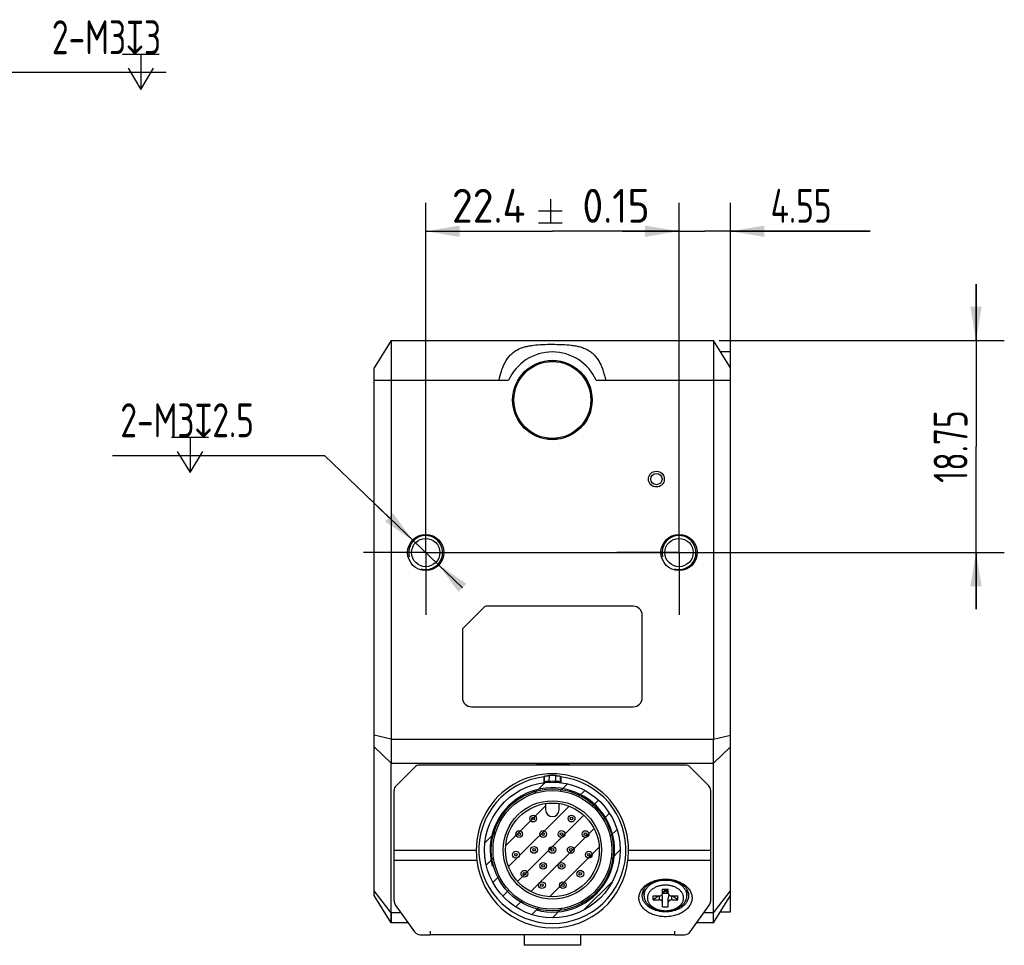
# Model space of a CAD drawing. Header units: millimetres. Extents: x 46 to 273, y 86 to 172.
# Tile 3 of 3: x 186 to 273, y 86 to 168. Entities that reach past the tile are written whole.
import ezdxf
from ezdxf.enums import TextEntityAlignment as Align

# ---------------------------------------------------------------- set-up
doc = ezdxf.new("R2010")
doc.units = ezdxf.units.MM
doc.header["$LTSCALE"] = 16.335
doc.header["$PDMODE"] = 3
doc.header["$PDSIZE"] = 8
doc.linetypes.add('CENTER', pattern=[0.6, 0.375, -0.075, 0.075, -0.075])
doc.layers.get('0').update_dxf_attribs({"linetype": 'CONTINUOUS'})
doc.layers.get('Defpoints').update_dxf_attribs({"linetype": 'CONTINUOUS'})
for name, color, linetype in [('000-ID2000X_DXF_DIMENSION', 7, 'CONTINUOUS'), ('DE-13-002783DXF_CONTINUOUS_LINE', 7, 'CONTINUOUS'), ('DE-13-002784DXF_CONTINUOUS_LINE', 7, 'CONTINUOUS'), ('DE-13-002801_DXF_AXIS', 7, 'CONTINUOUS'), ('DE-13-002801DXF_CONTINUOUS_LINE', 7, 'CONTINUOUS'), ('DE-17-004280DXF_CONTINUOUS_LINE', 7, 'CONTINUOUS'), ('DE-19-012612DXF_CONTINUOUS_LINE', 7, 'CONTINUOUS'), ('DE-19-012614DXF_CONTINUOUS_LINE', 7, 'CONTINUOUS'), ('DE-19-012616DXF_CONTINUOUS_LINE', 7, 'CONTINUOUS'), ('DE-19-012618DXF_CONTINUOUS_LINE', 7, 'CONTINUOUS'), ('DE-19-012620DXF_CONTINUOUS_LINE', 7, 'CONTINUOUS'), ('DE-19-012622DXF_CONTINUOUS_LINE', 7, 'CONTINUOUS'), ('DE-19-012623DXF_CONTINUOUS_LINE', 7, 'CONTINUOUS'), ('DE-19-012624DXF_CONTINUOUS_LINE', 7, 'CONTINUOUS'), ('DE-19-012625DXF_CONTINUOUS_LINE', 7, 'CONTINUOUS'), ('DE-19-012626DXF_CONTINUOUS_LINE', 7, 'CONTINUOUS'), ('DE-19-012627DXF_CONTINUOUS_LINE', 7, 'CONTINUOUS'), ('DE-19-012628DXF_CONTINUOUS_LINE', 7, 'CONTINUOUS'), ('DE-19-012629DXF_CONTINUOUS_LINE', 7, 'CONTINUOUS'), ('DE-19-012630DXF_CONTINUOUS_LINE', 7, 'CONTINUOUS'), ('DE-19-012631DXF_CONTINUOUS_LINE', 7, 'CONTINUOUS'), ('DE-19-012632DXF_CONTINUOUS_LINE', 7, 'CONTINUOUS'), ('DE-19-012633DXF_CONTINUOUS_LINE', 7, 'CONTINUOUS'), ('DE-19-012634DXF_CONTINUOUS_LINE', 7, 'CONTINUOUS'), ('DE-1A-000184DXF_CONTINUOUS_LINE', 7, 'CONTINUOUS'), ('DIMS', 7, 'CONTINUOUS'), ('TBH32-M2-V2_DXF_CONTINUOUS_LINE', 7, 'CONTINUOUS')]:
    doc.layers.add(name, color=color, linetype=linetype)
doc.styles.get("Standard").update_dxf_attribs({"font": 'ISOCP', "width": 0.8})
doc.dimstyles.new('DIMSTYLE_2', dxfattribs={"dimtxt": 3, "dimasz": 3, "dimexe": 2.5, "dimexo": 0.5, "dimgap": 0.75, "dimtad": 1, "dimdsep": 46, "dimtxsty": 'STANDARD', "dimblk": '_FILLED', "dimblk1": '_FILLED', "dimblk2": '_FILLED', "dimcen": 0.09, "dimclrt": 3, "dimazin": 2, "dimtp": 0.2, "dimtm": 0.2, "dimtfac": 1, "dimtofl": 0, "dimtmove": 0, "dimatfit": 3, "dimldrblk": '_FILLED', "dimfxl": 1, "dimtolj": 1, "dimarcsym": 0})
doc.dimstyles.new('DIMSTYLE_3', dxfattribs={"dimtxt": 3, "dimasz": 3, "dimexe": 2.5, "dimexo": 0.5, "dimgap": 0.75, "dimtad": 1, "dimdsep": 46, "dimtxsty": 'STANDARD', "dimblk": '_FILLED', "dimblk1": '_FILLED', "dimblk2": '_FILLED', "dimcen": 0.09, "dimclrt": 3, "dimazin": 2, "dimtp": 0.1, "dimtm": 0.1, "dimtfac": 1, "dimtofl": 0, "dimtmove": 0, "dimatfit": 3, "dimldrblk": '_FILLED', "dimfxl": 1, "dimtolj": 1, "dimarcsym": 0})
doc.dimstyles.new('DIMSTYLE_4', dxfattribs={"dimtxt": 3, "dimasz": 3, "dimexe": 2.5, "dimexo": 0.5, "dimgap": 0.75, "dimtad": 1, "dimdsep": 46, "dimtxsty": 'STANDARD', "dimblk": '_FILLED', "dimblk1": '_FILLED', "dimblk2": '_FILLED', "dimcen": 0.09, "dimclrt": 3, "dimazin": 2, "dimtol": 1, "dimtp": 0.15, "dimtm": 0.15, "dimtfac": 1, "dimtofl": 0, "dimtmove": 0, "dimatfit": 3, "dimldrblk": '_FILLED', "dimfxl": 1, "dimtolj": 1, "dimarcsym": 0})
doc.dimstyles.new('DIMSTYLE_5', dxfattribs={"dimtxt": 3, "dimasz": 3, "dimexe": 2.5, "dimexo": 0.5, "dimtad": 1, "dimdsep": 46, "dimtxsty": 'STANDARD', "dimblk": '_FILLED', "dimblk1": '_FILLED', "dimblk2": '_FILLED', "dimcen": 0.09, "dimclrt": 3, "dimazin": 2, "dimtp": 0.1, "dimtm": 0.1, "dimtfac": 1, "dimtmove": 0, "dimatfit": 2, "dimldrblk": '_FILLED', "dimfxl": 1, "dimtolj": 1, "dimarcsym": 0})

# ---------------------------------------------------------------- blocks, each defined once
blk = doc.blocks.new('_FILLED')
at = {"color": 0, "linetype": 'ByBlock'}
blk.add_solid([(0, 0), (-1, 0.167), (-1, -0.167)], dxfattribs=at)
blk = doc.blocks.new('*D7')
at = {"layer": '000-ID2000X_DXF_DIMENSION', "color": 0, "lineweight": -2}
for p, q in [((148.836, 133.342), (183.537, 163.458)), ((198.629, 163.458), (183.537, 163.458)), ((155.633, 139.241), (157.899, 141.207)), ((153.367, 137.275), (151.102, 135.308))]:
    blk.add_line(p, q, dxfattribs=at)
at = {"layer": 'Defpoints', "color": 0}
for p in [(153.367, 137.275), (151.102, 135.308)]:
    blk.add_point(p, dxfattribs=at)
at = {"layer": '000-ID2000X_DXF_DIMENSION', "color": 0, "linetype": 'ByBlock', "lineweight": -2, "xscale": 3, "yscale": 3, "zscale": 3}
for p, rotation in [((153.367, 137.275), 220.954058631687), ((151.102, 135.308), 40.95405863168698)]:
    blk.add_blockref('_FILLED', p, dxfattribs=dict(at, rotation=rotation))
at = {"layer": '000-ID2000X_DXF_DIMENSION', "color": 3, "insert": (188.526, 168.083), "char_height": 3, "attachment_point": 1, "line_spacing_factor": 0.9}
blk.add_mtext('\\A1;{2-M3{\\fgdt;x}3}', dxfattribs=at)
blk = doc.blocks.new('*D8')
at = {"layer": '000-ID2000X_DXF_DIMENSION', "color": 4}
for p, q in [((221.578, 124.775), (221.578, 151.92)), ((243.978, 125.033), (243.978, 151.92)), ((221.578, 149.42), (232.778, 149.42)), ((243.978, 149.42), (232.778, 149.42))]:
    blk.add_line(p, q, dxfattribs=at)
at = {"layer": '000-ID2000X_DXF_DIMENSION', "color": 4, "xscale": 3, "yscale": 3, "zscale": 3, "rotation": 180}
blk.add_blockref('_FILLED', (221.578, 149.42), dxfattribs=at)
at = {"layer": '000-ID2000X_DXF_DIMENSION', "color": 4, "xscale": 3, "yscale": 3, "zscale": 3}
blk.add_blockref('_FILLED', (243.978, 149.42), dxfattribs=at)
at = {"layer": '000-ID2000X_DXF_DIMENSION', "color": 3}
for s, p in [('22.4', (227.147, 150.17)), ('0.15', (238.409, 150.17))]:
    blk.add_text(s, height=3, dxfattribs=at).set_placement(p, align=Align.CENTER)
blk = doc.blocks.new('*D9')
at = {"layer": '000-ID2000X_DXF_DIMENSION', "color": 0, "lineweight": -2}
for p, q in [((193.886, 129.571), (212.626, 129.571)), ((224.827, 117.878), (212.626, 129.571)), ((218.329, 124.105), (216.163, 126.181)), ((220.495, 122.029), (222.661, 119.953))]:
    blk.add_line(p, q, dxfattribs=at)
at = {"layer": 'Defpoints', "color": 0}
for p in [(220.495, 122.029), (222.661, 119.953)]:
    blk.add_point(p, dxfattribs=at)
at = {"layer": '000-ID2000X_DXF_DIMENSION', "color": 0, "linetype": 'ByBlock', "lineweight": -2, "xscale": 3, "yscale": 3, "zscale": 3}
for p, rotation in [((220.495, 122.029), 316.2142296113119), ((222.661, 119.953), 136.2142296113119)]:
    blk.add_blockref('_FILLED', p, dxfattribs=dict(at, rotation=rotation))
at = {"layer": '000-ID2000X_DXF_DIMENSION', "color": 3, "insert": (206.389, 134.196), "char_height": 3, "attachment_point": 3, "line_spacing_factor": 0.9}
blk.add_mtext('\\A1;{2-M3{\\fgdt;x}2.5}', dxfattribs=at)
blk = doc.blocks.new('*D10')
at = {"layer": '000-ID2000X_DXF_DIMENSION', "color": 4}
for p, q in [((270.24, 139.741), (270.24, 144.741)), ((270.24, 144.741), (270.24, 130.366)), ((247.528, 139.741), (272.74, 139.741)), ((270.24, 115.991), (270.24, 130.366)), ((225.479, 120.991), (272.74, 120.991)), ((270.24, 120.991), (270.24, 115.991))]:
    blk.add_line(p, q, dxfattribs=at)
at = {"layer": '000-ID2000X_DXF_DIMENSION', "color": 4, "xscale": 3, "yscale": 3, "zscale": 3}
for p, rotation in [((270.24, 139.741), 270), ((270.24, 120.991), 90)]:
    blk.add_blockref('_FILLED', p, dxfattribs=dict(at, rotation=rotation))
at = {"layer": '000-ID2000X_DXF_DIMENSION', "color": 3, "insert": (266.49, 130.366), "char_height": 3, "width": 11.01562, "attachment_point": 2, "rotation": 90, "line_spacing_factor": 0.9}
blk.add_mtext('18.75', dxfattribs=at)
blk = doc.blocks.new('*D11')
at = {"layer": '000-ID2000X_DXF_DIMENSION', "color": 4}
for p, q in [((243.978, 121.491), (243.978, 151.92)), ((248.528, 136.741), (248.528, 151.92)), ((243.978, 149.42), (238.978, 149.42)), ((238.978, 149.42), (246.253, 149.42)), ((260.889, 149.42), (246.253, 149.42)), ((248.528, 149.42), (260.889, 149.42))]:
    blk.add_line(p, q, dxfattribs=at)
at = {"layer": '000-ID2000X_DXF_DIMENSION', "color": 4, "xscale": 3, "yscale": 3, "zscale": 3}
blk.add_blockref('_FILLED', (243.978, 149.42), dxfattribs=at)
at = {"layer": '000-ID2000X_DXF_DIMENSION', "color": 4, "xscale": 3, "yscale": 3, "zscale": 3, "rotation": 180}
blk.add_blockref('_FILLED', (248.528, 149.42), dxfattribs=at)
at = {"layer": '000-ID2000X_DXF_DIMENSION', "color": 3, "insert": (252.076, 153.17), "char_height": 3, "width": 8.8125, "attachment_point": 1, "line_spacing_factor": 0.9}
blk.add_mtext('4.55', dxfattribs=at)

msp = doc.modelspace()

# ---------------------------------------------------------------- linework, layer by layer
at = {"layer": '000-ID2000X_DXF_DIMENSION', "color": 3}
for p, q in [((194.757, 165.083), (198.007, 165.083)), ((196.382, 165.083), (196.382, 161.958)), ((232.603, 152.27), (232.603, 150.17)), ((231.553, 151.22), (233.653, 151.22)), ((231.553, 150.17), (233.653, 150.17)), ((199.114, 131.196), (202.364, 131.196)), ((200.739, 131.196), (200.739, 128.071))]:
    msp.add_line(p, q, dxfattribs=at)
for points in [[(195.257, 163.833), (196.382, 161.958), (197.507, 163.833)], [(199.614, 129.946), (200.739, 128.071), (201.864, 129.946)]]:
    msp.add_lwpolyline(points, dxfattribs=at)
at = {"layer": 'DE-13-002783DXF_CONTINUOUS_LINE', "color": 4}
for p, q in [((231.177, 99.68), (232.146, 100.648)), ((233.481, 99.884), (234.126, 100.529)), ((235.091, 99.394), (235.649, 99.952)), ((228.647, 95.05), (232.18, 98.583)), ((228.902, 93.205), (234.257, 98.56)), ((236.338, 98.54), (236.87, 99.072)), ((229.699, 91.902), (235.56, 97.763)), ((237.28, 97.383), (237.826, 97.928)), ((226.813, 95.316), (227.782, 96.285)), ((230.887, 90.989), (236.473, 96.575)), ((237.888, 95.89), (238.498, 96.5)), ((232.537, 90.54), (236.922, 94.924)), ((237.965, 93.867), (238.78, 94.682)), ((226.933, 93.336), (227.578, 93.981)), ((227.51, 91.813), (228.068, 92.37)), ((235.566, 89.368), (238.094, 91.896)), ((228.39, 90.592), (228.921, 91.124)), ((229.534, 89.636), (230.079, 90.182)), ((230.962, 88.964), (231.571, 89.574)), ((232.78, 88.682), (233.595, 89.497))]:
    msp.add_line(p, q, dxfattribs=at)
msp.add_circle((232.78, 94.682), 6, dxfattribs=at)
at = {"layer": 'DE-13-002784DXF_CONTINUOUS_LINE', "color": 7}
for p, q in [((220.604, 102.006), (218.956, 100.358)), ((244.531, 102.182), (221.028, 102.182)), ((246.604, 100.358), (244.956, 102.006)), ((232.03, 101.139), (232.03, 100.635)), ((233.53, 101.139), (233.53, 100.635)), ((218.78, 90.174), (218.78, 99.933)), ((246.78, 90.174), (246.78, 99.933)), ((218.892, 89.826), (220.6, 87.433)), ((244.959, 87.433), (246.668, 89.826)), ((221.089, 87.182), (221.981, 87.182)), ((243.581, 87.182), (244.471, 87.182))]:
    msp.add_line(p, q, dxfattribs=at)
at = {"layer": 'DE-13-002784DXF_CONTINUOUS_LINE', "color": 4}
for p, q in [((232.082, 100.694), (232.095, 101.212)), ((232.503, 100.744), (232.515, 101.258)), ((233.045, 101.258), (233.056, 100.744)), ((233.464, 101.212), (233.477, 100.694)), ((218.78, 94.652), (226.048, 94.652)), ((239.512, 94.652), (246.78, 94.652)), ((218.78, 93.783), (226.099, 93.783)), ((239.461, 93.783), (246.78, 93.783))]:
    msp.add_line(p, q, dxfattribs=at)
at = {"layer": 'DE-13-002784DXF_CONTINUOUS_LINE', "color": 7}
for radius in [6, 5.4]:
    msp.add_circle((232.78, 94.682), radius, dxfattribs=at)
for centre, radius, start, end in [((221.028, 101.582), 0.6, 90, 135), ((244.531, 101.582), 0.6, 45, 90), ((232.78, 94.682), 6.5, 96.62581, 83.37419), ((245.112, 89.488), 17.518, 137.99074, 138.3127), ((232.78, 94.682), 6.581, 87.69266, 92.30734), ((220.415, 89.459), 17.562, 41.6877, 42.00886), ((219.38, 99.933), 0.6, 135, 180), ((244.095, 89.994), 16.087, 138.30834, 138.59022), ((232.78, 94.682), 6.068, 87.38776, 92.61224), ((221.438, 89.971), 16.122, 41.41008, 41.69135), ((246.18, 99.933), 0.6, 0, 45), ((219.38, 90.174), 0.6, 180, 215.53768), ((246.18, 90.174), 0.6, 324.46232, 360), ((221.089, 87.782), 0.6, 215.53768, 270), ((244.471, 87.782), 0.6, 270, 324.46232)]:
    msp.add_arc(centre, radius, start, end, dxfattribs=at)
at = {"layer": 'DE-13-002784DXF_CONTINUOUS_LINE', "color": 4}
msp.add_arc((232.78, 94.682), 5.5, 255, 195, dxfattribs=at)
at = {"layer": 'DE-13-002784DXF_CONTINUOUS_LINE', "color": 7}
for centre, major_axis, ratio, start_param, end_param in [((232.78, 94.685), (0, 6.732), 1, -1.575699, 1.575699), ((232.78, 94.506), (0, 6.722), 0.999657, -4.604577, -1.678609)]:
    msp.add_ellipse(centre, major_axis=major_axis, ratio=ratio, start_param=start_param, end_param=end_param, dxfattribs=at)
for points, knots in [([(232.095, 101.212), (232.096, 101.212), (232.097, 101.213), (232.1, 101.214), (232.105, 101.216), (232.114, 101.218), (232.125, 101.22), (232.14, 101.223), (232.157, 101.226), (232.178, 101.229), (232.212, 101.234), (232.263, 101.24), (232.336, 101.247), (232.421, 101.253), (232.482, 101.257), (232.515, 101.258)], [0, 0, 0, 0, 0.003014, 0.007634, 0.021924, 0.043039, 0.07104, 0.106004, 0.148075, 0.19744, 0.254362, 0.392126, 0.563876, 0.769683, 1, 1, 1, 1]), ([(233.045, 101.258), (233.077, 101.257), (233.139, 101.253), (233.224, 101.247), (233.296, 101.24), (233.348, 101.234), (233.382, 101.229), (233.402, 101.226), (233.42, 101.223), (233.434, 101.22), (233.446, 101.218), (233.455, 101.216), (233.46, 101.214), (233.463, 101.213), (233.464, 101.212), (233.464, 101.212)], [0, 0, 0, 0, 0.230317, 0.436124, 0.607874, 0.745638, 0.80256, 0.851925, 0.893996, 0.92896, 0.956961, 0.978076, 0.992366, 0.996986, 1, 1, 1, 1]), ([(232.503, 100.744), (232.471, 100.742), (232.409, 100.739), (232.323, 100.732), (232.251, 100.724), (232.199, 100.717), (232.165, 100.712), (232.145, 100.709), (232.127, 100.706), (232.112, 100.703), (232.101, 100.7), (232.092, 100.698), (232.086, 100.696), (232.084, 100.695), (232.083, 100.695), (232.082, 100.694)], [0, 0, 0, 0, 0.230332, 0.435966, 0.607506, 0.745152, 0.802065, 0.851459, 0.893585, 0.928632, 0.956726, 0.977938, 0.992312, 0.996964, 1, 1, 1, 1]), ([(233.477, 100.694), (233.477, 100.695), (233.476, 100.695), (233.473, 100.696), (233.468, 100.698), (233.459, 100.7), (233.447, 100.703), (233.433, 100.706), (233.415, 100.709), (233.394, 100.712), (233.36, 100.717), (233.309, 100.724), (233.236, 100.732), (233.151, 100.739), (233.089, 100.742), (233.056, 100.744)], [0, 0, 0, 0, 0.003036, 0.007688, 0.022062, 0.043274, 0.071368, 0.106415, 0.148541, 0.197935, 0.254849, 0.392494, 0.564034, 0.769668, 1, 1, 1, 1]), ([(226.048, 94.652), (226.048, 94.495), (226.056, 94.267), (226.079, 93.977), (226.092, 93.845), (226.099, 93.783)], [0, 0, 0, 0, 0.540787, 0.785536, 1, 1, 1, 1]), ([(239.461, 93.783), (239.468, 93.845), (239.481, 93.977), (239.503, 94.267), (239.511, 94.495), (239.512, 94.652)], [0, 0, 0, 0, 0.214464, 0.459213, 1, 1, 1, 1]), ([(240.43, 90.435), (240.43, 90.489), (240.437, 90.599), (240.472, 90.761), (240.528, 90.92), (240.634, 91.128), (240.822, 91.373), (241.118, 91.625), (241.476, 91.83), (241.883, 91.982), (242.323, 92.076), (242.78, 92.107), (243.237, 92.076), (243.677, 91.982), (244.083, 91.83), (244.441, 91.625), (244.737, 91.373), (244.925, 91.128), (245.031, 90.92), (245.088, 90.761), (245.122, 90.599), (245.13, 90.489), (245.13, 90.435)], [0, 0, 0, 0, 0.025749, 0.051742, 0.078208, 0.105347, 0.162142, 0.222982, 0.287916, 0.356414, 0.427521, 0.5, 0.572479, 0.643586, 0.712084, 0.777018, 0.837858, 0.894653, 0.921792, 0.948258, 0.974251, 1, 1, 1, 1]), ([(240.73, 90.647), (240.73, 90.694), (240.736, 90.79), (240.766, 90.931), (240.816, 91.07), (240.908, 91.252), (241.072, 91.466), (241.33, 91.685), (241.643, 91.864), (241.997, 91.997), (242.381, 92.078), (242.78, 92.106), (243.179, 92.078), (243.562, 91.997), (243.917, 91.864), (244.229, 91.685), (244.487, 91.466), (244.652, 91.252), (244.744, 91.07), (244.793, 90.931), (244.823, 90.79), (244.83, 90.694), (244.83, 90.647)], [0, 0, 0, 0, 0.025749, 0.051742, 0.078208, 0.105347, 0.162142, 0.222982, 0.287916, 0.356414, 0.427521, 0.5, 0.572479, 0.643586, 0.712084, 0.777018, 0.837858, 0.894653, 0.921792, 0.948258, 0.974251, 1, 1, 1, 1]), ([(244.83, 90.647), (244.83, 90.599), (244.823, 90.504), (244.793, 90.362), (244.744, 90.224), (244.652, 90.042), (244.487, 89.828), (244.229, 89.609), (243.917, 89.43), (243.562, 89.297), (243.179, 89.216), (242.78, 89.188), (242.381, 89.216), (241.997, 89.297), (241.643, 89.43), (241.33, 89.609), (241.072, 89.828), (240.908, 90.042), (240.816, 90.224), (240.766, 90.362), (240.736, 90.504), (240.73, 90.599), (240.73, 90.647)], [0, 0, 0, 0, 0.025749, 0.051742, 0.078208, 0.105347, 0.162142, 0.222982, 0.287916, 0.356414, 0.427521, 0.5, 0.572479, 0.643586, 0.712084, 0.777018, 0.837858, 0.894653, 0.921792, 0.948258, 0.974251, 1, 1, 1, 1]), ([(245.13, 90.435), (245.13, 90.38), (245.122, 90.271), (245.088, 90.109), (245.031, 89.95), (244.925, 89.741), (244.737, 89.496), (244.441, 89.245), (244.083, 89.039), (243.677, 88.887), (243.237, 88.794), (242.78, 88.762), (242.323, 88.794), (241.883, 88.887), (241.476, 89.039), (241.118, 89.245), (240.822, 89.496), (240.634, 89.741), (240.528, 89.95), (240.472, 90.109), (240.437, 90.271), (240.43, 90.38), (240.43, 90.435)], [0, 0, 0, 0, 0.025749, 0.051742, 0.078208, 0.105347, 0.162142, 0.222982, 0.287916, 0.356414, 0.427521, 0.5, 0.572479, 0.643586, 0.712084, 0.777018, 0.837858, 0.894653, 0.921792, 0.948258, 0.974251, 1, 1, 1, 1])]:
    msp.add_open_spline(points, degree=3, knots=knots, dxfattribs=at)
at = {"layer": 'DE-13-002801_DXF_AXIS', "color": 1, "linetype": 'CENTER'}
for p, q in [((221.578, 120.991), (221.578, 126.491)), ((243.978, 120.991), (243.978, 126.491)), ((221.578, 120.991), (216.078, 120.991)), ((221.578, 120.991), (221.578, 115.491)), ((221.578, 120.991), (227.078, 120.991)), ((243.978, 120.991), (238.478, 120.991)), ((243.978, 120.991), (243.978, 115.491)), ((243.978, 120.991), (249.478, 120.991))]:
    msp.add_line(p, q, dxfattribs=at)
at = {"layer": 'DE-13-002801DXF_CONTINUOUS_LINE', "color": 7}
for p, q in [((218.528, 139.741), (217.028, 137.341)), ((218.528, 139.741), (218.528, 104.484)), ((218.528, 139.741), (247.028, 139.741)), ((247.028, 139.741), (247.028, 104.484)), ((248.528, 137.341), (247.028, 139.741)), ((247.622, 138.791), (248.528, 138.791)), ((248.528, 89.191), (248.528, 138.791)), ((217.028, 90.641), (217.028, 137.341)), ((224.887, 114.3), (226.769, 116.183)), ((239.928, 116.241), (226.911, 116.241)), ((240.728, 108.141), (240.728, 115.441)), ((224.828, 114.159), (224.828, 108.141)), ((225.628, 107.341), (239.928, 107.341)), ((218.528, 88.241), (218.528, 102.363)), ((247.028, 88.241), (247.028, 102.363)), ((218.528, 88.241), (217.028, 90.641)), ((247.028, 88.241), (248.528, 90.641)), ((247.622, 89.191), (248.528, 89.191)), ((220.023, 88.241), (218.528, 88.241)), ((247.028, 88.241), (245.537, 88.241)), ((230.278, 87.182), (230.278, 86.241)), ((235.278, 87.182), (235.278, 86.241)), ((235.278, 86.241), (230.278, 86.241))]:
    msp.add_line(p, q, dxfattribs=at)
at = {"layer": 'DE-13-002801DXF_CONTINUOUS_LINE', "color": 4}
for p, q in [((217.028, 136.241), (228.905, 136.241)), ((236.651, 136.241), (248.528, 136.241)), ((218.528, 104.484), (217.028, 104.848)), ((218.528, 104.484), (247.028, 104.484)), ((247.028, 104.484), (248.528, 104.848)), ((218.528, 102.363), (217.028, 103.802)), ((247.028, 102.363), (248.528, 103.802)), ((218.528, 102.363), (247.028, 102.363)), ((218.528, 89.12), (217.028, 91.075)), ((247.028, 89.12), (248.528, 91.075)), ((219.395, 89.12), (218.528, 89.12)), ((247.028, 89.12), (246.164, 89.12))]:
    msp.add_line(p, q, dxfattribs=at)
at = {"layer": 'DE-13-002801DXF_CONTINUOUS_LINE', "color": 7}
for points in [[(218.528, 89.12), (218.527, 88.643), (218.527, 88.551), (218.527, 88.47), (218.527, 88.401), (218.527, 88.344), (218.528, 88.267)], [(247.028, 88.551), (247.028, 88.861), (247.028, 89.12)], [(218.528, 88.267), (218.528, 88.248), (218.528, 88.241)], [(247.028, 88.344), (247.028, 88.401), (247.029, 88.47), (247.028, 88.551)], [(247.028, 88.241), (247.028, 88.248), (247.028, 88.267), (247.028, 88.344)]]:
    msp.add_lwpolyline(points, dxfattribs=at)
for centre, radius in [((232.778, 134.491), 3.517), ((232.778, 134.491), 3.5), ((241.978, 127.491), 0.7), ((241.978, 127.491), 0.5), ((221.578, 120.991), 1.6), ((221.578, 120.991), 1.25), ((243.978, 120.991), 1.6), ((243.978, 120.991), 1.25)]:
    msp.add_circle(centre, radius, dxfattribs=at)
for centre, radius, start, end in [((232.778, 134.491), 4.25, 24.31574, 155.68426), ((226.911, 116.041), 0.2, 90, 135), ((239.928, 115.441), 0.8, 0, 90), ((225.028, 114.159), 0.2, 135, 180), ((225.628, 108.141), 0.8, 180, 270), ((239.928, 108.141), 0.8, 270, 360), ((232.778, 88.088), 14.195, 89.99473, 91.21116), ((232.778, 88.088), 14.195, 88.78884, 89.99444)]:
    msp.add_arc(centre, radius, start, end, dxfattribs=at)
at = {"layer": 'DE-13-002801DXF_CONTINUOUS_LINE', "color": 4}
for centre in [(221.578, 120.991), (243.978, 120.991)]:
    msp.add_arc(centre, 1.5, 255, 195, dxfattribs=at)
at = {"layer": 'DE-13-002801DXF_CONTINUOUS_LINE', "color": 7}
for points, knots in [([(228.063, 136.241), (228.121, 136.515), (228.226, 136.923), (228.421, 137.446), (228.649, 137.93), (228.944, 138.365), (229.315, 138.706), (229.727, 138.982), (230.201, 139.167), (230.705, 139.279), (231.245, 139.359), (231.942, 139.41), (232.788, 139.422), (233.633, 139.407), (234.328, 139.356), (234.868, 139.277), (235.257, 139.189), (235.622, 139.061), (235.954, 138.899), (236.253, 138.699), (236.518, 138.45), (236.755, 138.15), (236.965, 137.808), (237.141, 137.436), (237.284, 137.045), (237.401, 136.646), (237.464, 136.376), (237.493, 136.241)], [0, 0, 0, 0, 0.065472, 0.098335, 0.130431, 0.190821, 0.219587, 0.248098, 0.306544, 0.337303, 0.369006, 0.434189, 0.500712, 0.567081, 0.631876, 0.663697, 0.694866, 0.725127, 0.753966, 0.781285, 0.808974, 0.838895, 0.870476, 0.902671, 0.935175, 0.967726, 1, 1, 1, 1]), ([(218.528, 104.484), (218.528, 104.101), (218.527, 103.394), (218.528, 102.687), (218.528, 102.363)], [0, 0, 0, 0, 0.541196, 1, 1, 1, 1]), ([(247.028, 102.363), (247.028, 102.687), (247.029, 103.394), (247.028, 104.101), (247.028, 104.484)], [0, 0, 0, 0, 0.458804, 1, 1, 1, 1]), ([(232.478, 102.279), (232.363, 102.277), (231.905, 102.261), (231.448, 102.224), (231.107, 102.183)], [0, 0, 0, 0, 0.250596, 1, 1, 1, 1]), ([(234.449, 102.183), (234.336, 102.197), (233.88, 102.245), (233.422, 102.272), (233.078, 102.279)], [0, 0, 0, 0, 0.249332, 1, 1, 1, 1])]:
    msp.add_open_spline(points, degree=3, knots=knots, dxfattribs=at)
at = {"layer": 'DE-17-004280DXF_CONTINUOUS_LINE', "color": 7}
msp.add_circle((232.778, 134.491), 3.4, dxfattribs=at)
at = {"layer": 'DE-19-012612DXF_CONTINUOUS_LINE', "color": 7}
for radius in [0.3, 0.118]:
    msp.add_circle((233.592, 93.275), radius, dxfattribs=at)
at = {"layer": 'DE-19-012614DXF_CONTINUOUS_LINE', "color": 7}
for radius in [0.3, 0.118]:
    msp.add_circle((231.155, 94.682), radius, dxfattribs=at)
at = {"layer": 'DE-19-012616DXF_CONTINUOUS_LINE', "color": 7}
for radius in [0.3, 0.118]:
    msp.add_circle((231.967, 93.275), radius, dxfattribs=at)
at = {"layer": 'DE-19-012618DXF_CONTINUOUS_LINE', "color": 7}
for radius in [0.3, 0.118]:
    msp.add_circle((233.592, 96.089), radius, dxfattribs=at)
at = {"layer": 'DE-19-012620DXF_CONTINUOUS_LINE', "color": 7}
for radius in [0.3, 0.118]:
    msp.add_circle((234.405, 94.682), radius, dxfattribs=at)
at = {"layer": 'DE-19-012622DXF_CONTINUOUS_LINE', "color": 7}
for radius in [0.3, 0.118]:
    msp.add_circle((231.967, 96.089), radius, dxfattribs=at)
at = {"layer": 'DE-19-012623DXF_CONTINUOUS_LINE', "color": 7}
for radius in [0.3, 0.118]:
    msp.add_circle((234.478, 97.453), radius, dxfattribs=at)
at = {"layer": 'DE-19-012624DXF_CONTINUOUS_LINE', "color": 7}
for radius in [0.3, 0.118]:
    msp.add_circle((236.002, 94.258), radius, dxfattribs=at)
at = {"layer": 'DE-19-012625DXF_CONTINUOUS_LINE', "color": 7}
for radius in [0.3, 0.118]:
    msp.add_circle((235.713, 96.081), radius, dxfattribs=at)
at = {"layer": 'DE-19-012626DXF_CONTINUOUS_LINE', "color": 7}
for radius in [0.3, 0.118]:
    msp.add_circle((232.78, 94.682), radius, dxfattribs=at)
at = {"layer": 'DE-19-012627DXF_CONTINUOUS_LINE', "color": 7}
for radius in [0.3, 0.118]:
    msp.add_circle((231.857, 91.566), radius, dxfattribs=at)
at = {"layer": 'DE-19-012628DXF_CONTINUOUS_LINE', "color": 7}
for radius in [0.3, 0.118]:
    msp.add_circle((231.082, 97.453), radius, dxfattribs=at)
at = {"layer": 'DE-19-012629DXF_CONTINUOUS_LINE', "color": 7}
for radius in [0.3, 0.118]:
    msp.add_circle((229.846, 96.081), radius, dxfattribs=at)
at = {"layer": 'DE-19-012630DXF_CONTINUOUS_LINE', "color": 7}
for radius in [0.3, 0.118]:
    msp.add_circle((230.309, 92.571), radius, dxfattribs=at)
at = {"layer": 'DE-19-012631DXF_CONTINUOUS_LINE', "color": 7}
for radius in [0.3, 0.118]:
    msp.add_circle((233.703, 91.566), radius, dxfattribs=at)
at = {"layer": 'DE-19-012632DXF_CONTINUOUS_LINE', "color": 7}
for radius in [0.3, 0.118]:
    msp.add_circle((229.558, 94.258), radius, dxfattribs=at)
at = {"layer": 'DE-19-012633DXF_CONTINUOUS_LINE', "color": 7}
for radius in [0.3, 0.118]:
    msp.add_circle((235.251, 92.571), radius, dxfattribs=at)
at = {"layer": 'DE-19-012634DXF_CONTINUOUS_LINE', "color": 7}
for p, q in [((232.18, 98.788), (232.18, 98.232)), ((233.38, 98.232), (233.38, 98.788))]:
    msp.add_line(p, q, dxfattribs=at)
for radius in [5.25, 4.35, 4.15]:
    msp.add_circle((232.78, 94.682), radius, dxfattribs=at)
msp.add_arc((232.78, 98.232), 0.6, 180, 360, dxfattribs=at)
at = {"layer": 'DE-1A-000184DXF_CONTINUOUS_LINE', "color": 7}
for p, q in [((221.981, 87.482), (221.981, 87.182)), ((243.581, 87.182), (221.981, 87.182)), ((243.581, 87.482), (243.581, 87.182))]:
    msp.add_line(p, q, dxfattribs=at)
at = {"layer": 'DIMS', "color": 4}
msp.add_arc((221.578, 120.991), 1.5, 270, 334.64918, dxfattribs=at)
at = {"layer": 'TBH32-M2-V2_DXF_CONTINUOUS_LINE', "color": 7}
for p, q in [((240.88, 91.191), (240.88, 90.647)), ((241.68, 90.258), (241.68, 90.612)), ((242.18, 90.612), (241.68, 90.258)), ((241.68, 90.612), (242.23, 90.612)), ((242.53, 90.824), (242.53, 91.213)), ((242.78, 91.213), (242.53, 90.859)), ((242.53, 91.213), (243.03, 91.213)), ((242.78, 91.036), (242.53, 90.859)), ((242.53, 90.859), (243.03, 90.859)), ((242.78, 91.036), (242.78, 91.213)), ((242.78, 91.213), (243.03, 90.859)), ((243.03, 90.859), (242.78, 91.036)), ((243.03, 90.824), (243.03, 91.213)), ((243.33, 90.612), (243.88, 90.612)), ((243.88, 90.258), (243.38, 90.612)), ((243.88, 90.258), (243.88, 90.612)), ((244.68, 91.191), (244.68, 90.647)), ((241.68, 90.258), (242.23, 90.258)), ((242.53, 89.657), (242.53, 90.435)), ((243.03, 89.657), (243.03, 90.435)), ((243.33, 90.258), (243.88, 90.258)), ((242.53, 89.657), (243.03, 89.657))]:
    msp.add_line(p, q, dxfattribs=at)
at = {"layer": 'TBH32-M2-V2_DXF_CONTINUOUS_LINE', "color": 4}
for p, q in [((242.23, 90.612), (242.23, 90.258)), ((243.33, 90.258), (243.33, 90.612))]:
    msp.add_line(p, q, dxfattribs=at)
at = {"layer": 'TBH32-M2-V2_DXF_CONTINUOUS_LINE', "color": 7}
for centre, start_param, end_param in [((242.23, 90.435), -1.570796, -0.913005), ((243.33, 90.435), 0.913005, 1.570796)]:
    msp.add_ellipse(centre, major_axis=(0, 0.424), ratio=0.707107, start_param=start_param, end_param=end_param, dxfattribs=at)
for points, knots in [([(244.68, 90.647), (244.68, 90.691), (244.674, 90.779), (244.646, 90.911), (244.6, 91.039), (244.515, 91.208), (244.362, 91.406), (244.123, 91.609), (243.834, 91.775), (243.505, 91.898), (243.149, 91.973), (242.78, 91.999), (242.41, 91.973), (242.055, 91.898), (241.726, 91.775), (241.436, 91.609), (241.197, 91.406), (241.045, 91.208), (240.959, 91.039), (240.914, 90.911), (240.886, 90.779), (240.88, 90.691), (240.88, 90.647)], [0, 0, 0, 0, 0.025744, 0.051744, 0.078209, 0.105346, 0.162142, 0.222982, 0.287916, 0.356414, 0.427521, 0.5, 0.572479, 0.643586, 0.712084, 0.777018, 0.837858, 0.894654, 0.921791, 0.948256, 0.974256, 1, 1, 1, 1]), ([(244.38, 90.435), (244.38, 90.472), (244.375, 90.546), (244.351, 90.657), (244.313, 90.765), (244.241, 90.907), (244.113, 91.074), (243.911, 91.245), (243.667, 91.385), (243.391, 91.488), (243.091, 91.552), (242.78, 91.573), (242.469, 91.552), (242.169, 91.488), (241.892, 91.385), (241.649, 91.245), (241.447, 91.074), (241.319, 90.907), (241.247, 90.765), (241.208, 90.657), (241.185, 90.546), (241.18, 90.472), (241.18, 90.435)], [0, 0, 0, 0, 0.025742, 0.051744, 0.078209, 0.105346, 0.162142, 0.222982, 0.287917, 0.356416, 0.427523, 0.500002, 0.57248, 0.643586, 0.712084, 0.777018, 0.837857, 0.894653, 0.92179, 0.948256, 0.974258, 1, 1, 1, 1]), ([(240.88, 90.647), (240.88, 90.603), (240.886, 90.514), (240.914, 90.383), (240.959, 90.255), (241.045, 90.086), (241.197, 89.888), (241.436, 89.685), (241.726, 89.519), (242.055, 89.396), (242.41, 89.32), (242.78, 89.295), (243.149, 89.32), (243.505, 89.396), (243.834, 89.519), (244.123, 89.685), (244.362, 89.888), (244.515, 90.086), (244.6, 90.255), (244.646, 90.383), (244.674, 90.514), (244.68, 90.603), (244.68, 90.647)], [0, 0, 0, 0, 0.025744, 0.051744, 0.078209, 0.105346, 0.162142, 0.222982, 0.287916, 0.356414, 0.427521, 0.5, 0.572479, 0.643586, 0.712084, 0.777018, 0.837858, 0.894654, 0.921791, 0.948256, 0.974256, 1, 1, 1, 1]), ([(242.23, 90.612), (242.268, 90.612), (242.343, 90.622), (242.428, 90.66), (242.48, 90.704), (242.508, 90.741), (242.526, 90.781), (242.53, 90.81), (242.53, 90.824)], [0, 0, 0, 0, 0.287057, 0.553568, 0.675503, 0.789326, 0.896553, 1, 1, 1, 1]), ([(243.03, 90.824), (243.03, 90.81), (243.034, 90.781), (243.052, 90.741), (243.08, 90.704), (243.132, 90.66), (243.216, 90.622), (243.291, 90.612), (243.33, 90.612)], [0, 0, 0, 0, 0.103447, 0.210674, 0.324497, 0.446432, 0.712943, 1, 1, 1, 1]), ([(241.18, 90.435), (241.18, 90.398), (241.185, 90.323), (241.208, 90.213), (241.247, 90.104), (241.319, 89.963), (241.447, 89.796), (241.649, 89.625), (241.892, 89.485), (242.169, 89.381), (242.469, 89.318), (242.78, 89.296), (243.091, 89.318), (243.391, 89.381), (243.667, 89.485), (243.911, 89.625), (244.113, 89.796), (244.241, 89.963), (244.313, 90.104), (244.351, 90.213), (244.375, 90.323), (244.38, 90.398), (244.38, 90.435)], [0, 0, 0, 0, 0.025742, 0.051744, 0.078209, 0.105346, 0.162142, 0.222982, 0.287917, 0.356416, 0.427523, 0.500002, 0.57248, 0.643586, 0.712084, 0.777018, 0.837857, 0.894653, 0.92179, 0.948256, 0.974258, 1, 1, 1, 1]), ([(242.53, 90.046), (242.53, 90.06), (242.526, 90.088), (242.508, 90.129), (242.48, 90.166), (242.428, 90.21), (242.343, 90.248), (242.268, 90.258), (242.23, 90.258)], [0, 0, 0, 0, 0.103447, 0.210674, 0.324497, 0.446432, 0.712943, 1, 1, 1, 1]), ([(243.33, 90.258), (243.291, 90.258), (243.216, 90.248), (243.132, 90.21), (243.08, 90.166), (243.052, 90.129), (243.034, 90.088), (243.03, 90.06), (243.03, 90.046)], [0, 0, 0, 0, 0.287057, 0.553568, 0.675503, 0.789326, 0.896553, 1, 1, 1, 1])]:
    msp.add_open_spline(points, degree=3, knots=knots, dxfattribs=at)

# ---------------------------------------------------------------- dimensions: what is measured, and where the dimension line sits
at = {"layer": '000-ID2000X_DXF_DIMENSION', "color": 4}
for p1, p2, text, picture, middle in [((153.367, 137.275), (151.102, 135.308), '{2-M<>{\\fgdt;x}3}', '*D7', (193.578, 163.458)), ((220.495, 122.029), (222.661, 119.953), '{2-M<>{\\fgdt;x}2.5}', '*D9', (200.138, 129.571))]:
    dim = msp.add_diameter_dim_2p(p1=p1, p2=p2, text=text, dimstyle='DIMSTYLE_5', override={"dimtih": 1, "dimtoh": 1, "dimpost": '<>'}, dxfattribs=at)
    dim.commit()
    dim.dimension.update_dxf_attribs({"geometry": picture, "text_midpoint": middle, "dimtype": 163})
for base, p1, p2, dimstyle, picture, middle in [((243.978, 149.42), (221.578, 124.275), (243.978, 124.533), 'DIMSTYLE_4', '*D8', (232.778, 149.42)), ((248.528, 149.42), (243.978, 120.991), (248.528, 136.241), 'DIMSTYLE_3', '*D11', (256.386, 149.42))]:
    dim = msp.add_linear_dim(base=base, p1=p1, p2=p2, dimstyle=dimstyle, dxfattribs=at)
    dim.commit()
    dim.dimension.update_dxf_attribs({"geometry": picture, "text_midpoint": middle, "dimtype": 160})
dim = msp.add_linear_dim(base=(270.24, 139.741), p1=(224.979, 120.991), p2=(247.028, 139.741), angle=90, dimstyle='DIMSTYLE_2', dxfattribs=at)
dim.commit()
dim.dimension.update_dxf_attribs({"geometry": '*D10', "text_midpoint": (270.24, 130.443), "dimtype": 160})

doc.saveas('drawing.dxf')
